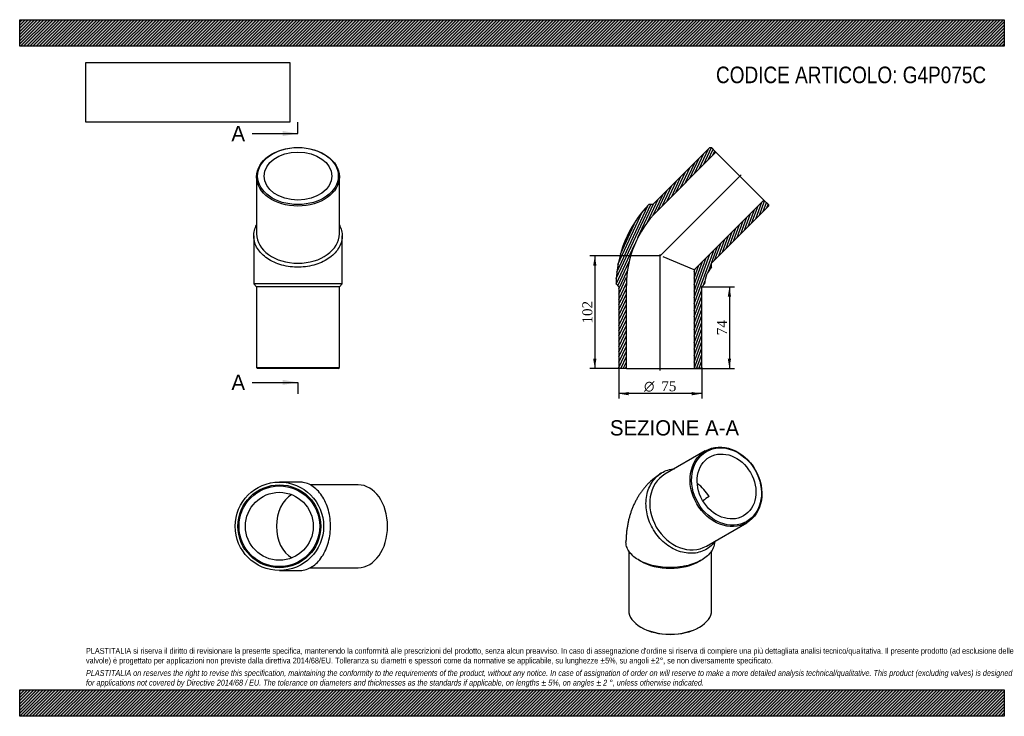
# Model space of a CAD drawing. Header units: millimetres. Extents: x 0 to 891, y 0 to 630.
import ezdxf
from ezdxf.enums import TextEntityAlignment as Align
from ezdxf.lldxf.tags import DXFTag

# ---------------------------------------------------------------- set-up
doc = ezdxf.new("R2010")
doc.units = ezdxf.units.MM
doc.header["$LTSCALE"] = 3
for name, color, linetype in [('Default', 7, 'Continuous'), ('DV4_Default', 7, 'Continuous'), ('G4P075C', 7, 'Continuous')]:
    doc.layers.add(name, color=color, linetype=linetype)
doc.styles.add('SEACAD_Solid_Edge_ANSI', font='seans.ttf')
doc.styles.add('SEACAD_Solid_Edge_ANSI1_Symbols', font='semeca1.ttf')
doc.styles.add('SEACAD_Times_New_Roman', font='times.ttf')
tags = doc.linetypes.add('CENTER2', pattern=[28.575000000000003, 19.05, -3.175, 3.175, -3.175]).pattern_tags.tags
tags[10:11] = [DXFTag(74, 4), DXFTag(75, 0), DXFTag(340, '0'), DXFTag(46, 0.0), DXFTag(50, 0.0), DXFTag(44, 0.0), DXFTag(45, 0.0)]
tags[8:9] = [DXFTag(74, 4), DXFTag(75, 0), DXFTag(340, '0'), DXFTag(46, 0.0), DXFTag(50, 0.0), DXFTag(44, 0.0), DXFTag(45, 0.0)]
tags[6:7] = [DXFTag(74, 4), DXFTag(75, 0), DXFTag(340, '0'), DXFTag(46, 0.0), DXFTag(50, 0.0), DXFTag(44, 0.0), DXFTag(45, 0.0)]
tags[4:5] = [DXFTag(74, 4), DXFTag(75, 0), DXFTag(340, '0'), DXFTag(46, 0.0), DXFTag(50, 0.0), DXFTag(44, 0.0), DXFTag(45, 0.0)]
doc.dimstyles.new('ANSImm', dxfattribs={"dimtxt": 9, "dimasz": 9, "dimexe": 4.5, "dimexo": 0, "dimgap": 2.25, "dimtad": 1, "dimdsep": 46, "dimtxsty": 'SEACAD_Times_New_Roman', "dimblk1": '_SE_FILLED', "dimblk2": '_SE_FILLED', "dimsah": 1, "dimcen": 4.5, "dimazin": 0, "dimtfac": 0.85, "dimtdec": 3, "dimtofl": 0, "dimtmove": 0, "dimatfit": 3, "dimfxl": 1, "dimarcsym": 0})
picture_1 = doc.add_image_def('image1.jpg', size_in_pixel=(4302, 1260))
pattern_1 = [(45, (0, 0), (-1.414213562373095, 1.414213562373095), [])]

# ---------------------------------------------------------------- blocks, each defined once
blk = doc.blocks.new('SE')
at = {"layer": 'G4P075C', "color": 7, "linetype": 'Continuous'}
for p, q in [((620.3766012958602, 240.0313301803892), (583.8766065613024, 218.95803878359)), ((621.3766193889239, 154.0061409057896), (657.8766141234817, 175.0794323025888)), ((551.1266177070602, 149.5679594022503), (551.1266227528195, 95.93302043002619)), ((626.1266227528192, 95.93302748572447), (626.1266177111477, 149.5245146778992)), ((560.3509681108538, 141.2436099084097), (562.1101095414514, 140.2279691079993)), ((615.1431276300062, 140.2279740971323), (616.9378531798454, 141.2641598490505)), ((562.1101151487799, 80.62371514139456), (562.8172220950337, 80.21546674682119)), ((614.4360263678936, 80.21547160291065), (615.1431332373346, 80.62372013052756))]:
    blk.add_line(p, q, dxfattribs=at)
blk.add_arc((647.8138764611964, 157.9060378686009), 47.34255768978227, 120.4310872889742, 128.6888834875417, dxfattribs=at)
for centre, major_axis, ratio in [((639.1266077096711, 207.5553812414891), (18.75000641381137, -32.4759489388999), 0.8164965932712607), ((639.6266076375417, 207.8440564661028), (-18.2500062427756, 31.60992363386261), 0.8164965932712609), ((639.6266076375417, 207.8440564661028), (15.35000525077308, -26.58697686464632), 0.8164965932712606)]:
    blk.add_ellipse(centre, major_axis=major_axis, ratio=ratio, dxfattribs=at)
for centre, major_axis, ratio, start_param, end_param in [((602.6266129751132, 186.4820898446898), (18.75000641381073, -32.47594893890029), 0.8164965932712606, 3.141592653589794, 6.283185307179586), ((602.1266130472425, 186.193414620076), (15.35000525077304, -26.58697686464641), 0.8164965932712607, 1.57079613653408, 2.09896832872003), ((588.6266171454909, 155.53727792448), (37.49999999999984, 3.527849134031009e-06), 0.5773502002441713, 3.926990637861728, 5.497787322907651), ((588.6266227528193, 95.93302395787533), (-37.49999999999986, -3.527849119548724e-06), 0.5773502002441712, 0, 3.141592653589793), ((588.6266228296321, 95.11652732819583), (-36.49999999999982, -3.433773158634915e-06), 0.5773502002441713, 0.7853979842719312, 2.356194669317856)]:
    blk.add_ellipse(centre, major_axis=major_axis, ratio=ratio, start_param=start_param, end_param=end_param, dxfattribs=at)
for points, knots in [([(567.7923450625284, 201.4177843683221), (568.3507230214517, 203.7269919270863), (569.118721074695, 205.9006886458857), (571.0616869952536, 209.9850084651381), (572.2508281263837, 211.9077146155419), (574.95290616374, 215.3387352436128), (576.4704974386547, 216.8655932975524), (579.8438630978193, 219.5362595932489), (581.6894778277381, 220.6643926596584), (585.5645295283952, 222.4377126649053), (587.6179042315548, 223.0985957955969), (590.6489529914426, 223.6897156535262), (591.5343677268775, 223.819296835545), (592.4265819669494, 223.9077244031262)], [0, 0, 0, 0, 0.03125, 0.03125, 0.0625, 0.0625, 0.09375, 0.09375, 0.125, 0.125, 0.15625, 0.15625, 0.1690041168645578, 0.1690041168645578, 0.1690041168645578, 0.1690041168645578]), ([(580.8288964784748, 220.0536384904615), (580.1398702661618, 219.629022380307), (578.756649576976, 218.7712469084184), (576.4432398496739, 217.1518085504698), (574.0526193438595, 215.3074250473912), (571.7369873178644, 213.3322191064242), (569.5217628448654, 211.2488924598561), (567.4036219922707, 209.0554188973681), (565.3867308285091, 206.7562369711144), (563.4730208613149, 204.3538188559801), (561.6648344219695, 201.8509023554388), (559.9642516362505, 199.2498668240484), (558.3733199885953, 196.5528972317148), (556.894046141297, 193.7619597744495), (555.5284542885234, 190.8788608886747), (554.2786226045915, 187.9053159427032), (553.1467174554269, 184.8430760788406), (552.1350005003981, 181.6940102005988), (551.2458469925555, 178.4605113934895), (550.4815994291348, 175.1448012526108), (549.8448922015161, 171.7524903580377), (549.3370164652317, 168.2799402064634), (548.9635619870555, 164.7629440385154), (548.7182191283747, 161.1783036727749), (548.665435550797, 159.0035481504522), (548.6384325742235, 157.7549364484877)], [0, 0, 0, 0, 0.03015601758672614, 0.07166589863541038, 0.1131599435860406, 0.1546830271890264, 0.1962778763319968, 0.2379879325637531, 0.2798574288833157, 0.3219313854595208, 0.3642554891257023, 0.4068758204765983, 0.4498383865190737, 0.493188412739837, 0.5369693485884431, 0.5812215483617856, 0.625980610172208, 0.6712753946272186, 0.7171258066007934, 0.7635405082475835, 0.8105148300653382, 0.858029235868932, 0.9060487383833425, 0.9545236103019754, 1, 1, 1, 1]), ([(630.0158900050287, 158.9817294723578), (629.7483052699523, 158.6050708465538), (629.4726865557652, 158.2360425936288), (627.8431055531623, 156.1589742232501), (626.2976938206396, 154.5999008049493), (622.9305700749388, 151.9309324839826), (621.1169045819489, 150.8182939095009), (617.2311166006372, 149.0338077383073), (615.1458173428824, 148.3650195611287), (610.8905227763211, 147.5343871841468), (608.7006646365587, 147.3603311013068), (601.9392581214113, 147.5799295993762), (597.3588104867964, 148.7150815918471), (590.7344184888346, 151.8084178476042), (588.6105267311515, 153.0496847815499), (584.5272461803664, 155.9425638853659), (582.550180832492, 157.6153983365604), (578.9163046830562, 161.2555045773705), (577.2450676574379, 163.2274533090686), (574.1965293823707, 167.4777546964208), (572.8285073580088, 169.7529764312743), (570.5093659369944, 174.4161799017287), (569.5403187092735, 176.8273014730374), (567.9992361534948, 181.8152547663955), (567.4522923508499, 184.3117178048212), (566.7896229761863, 189.300772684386), (566.6753817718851, 191.818181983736), (566.9003312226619, 196.7263540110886), (567.2339671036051, 199.108576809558), (567.7923450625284, 201.4177843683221)], [0.5559159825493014, 0.5559159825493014, 0.5559159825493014, 0.5559159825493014, 0.5625, 0.5625, 0.59375, 0.59375, 0.625, 0.625, 0.65625, 0.65625, 0.6875, 0.6875, 0.75, 0.75, 0.78125, 0.78125, 0.8125, 0.8125, 0.84375, 0.84375, 0.875, 0.875, 0.90625, 0.90625, 0.9375, 0.9375, 0.96875, 0.96875, 1, 1, 1, 1]), ([(628.6389153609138, 157.0723785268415), (628.6233396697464, 156.6532770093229), (628.5880613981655, 156.2353052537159), (628.335189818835, 154.3216588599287), (627.8855501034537, 152.8361479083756), (626.4657833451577, 149.9033334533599), (625.5181098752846, 148.5009255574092), (623.1650295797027, 145.8188153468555), (621.7401282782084, 144.5261114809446), (618.5040362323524, 142.1467683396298), (616.7022196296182, 141.0603198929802), (612.7334653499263, 139.0924496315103), (610.5514279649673, 138.2098368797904), (606.0024309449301, 136.73002093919), (603.6157485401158, 136.1209154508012), (596.1106542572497, 134.6967078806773), (590.8493187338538, 134.3268631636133), (582.9803555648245, 134.6692685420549), (580.4127539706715, 134.9297839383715), (575.38569314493, 135.7365836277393), (572.9029120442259, 136.2916121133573), (568.2381795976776, 137.6531709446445), (566.0394607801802, 138.4592032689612), (561.9115856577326, 140.3237985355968), (559.9932348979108, 141.3826042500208), (556.5965270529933, 143.6640148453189), (555.0942280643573, 144.8964663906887), (552.4981224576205, 147.5524554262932), (551.4464334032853, 148.9332576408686), (549.8197012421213, 151.7914017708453), (549.241843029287, 153.2840578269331), (548.7188943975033, 155.77486495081), (548.6219596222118, 156.7623931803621), (548.6359242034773, 157.7530788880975)], [0.4913300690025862, 0.4913300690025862, 0.4913300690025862, 0.4913300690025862, 0.5, 0.5, 0.53125, 0.53125, 0.5625, 0.5625, 0.59375, 0.59375, 0.625, 0.625, 0.65625, 0.65625, 0.6875, 0.6875, 0.75, 0.75, 0.78125, 0.78125, 0.8125, 0.8125, 0.84375, 0.84375, 0.875, 0.875, 0.90625, 0.90625, 0.9375, 0.9375, 0.96875, 0.96875, 0.9891711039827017, 0.9891711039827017, 0.9891711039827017, 0.9891711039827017])]:
    blk.add_open_spline(points, degree=3, knots=knots, dxfattribs=at)
blk.add_open_spline([(628.641195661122, 157.0714054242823), (628.6441475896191, 157.1394806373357), (628.6469577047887, 157.2040077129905), (628.6497698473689, 157.2656509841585)], degree=3, dxfattribs=at)
blk = doc.blocks.new('SE1')
at = {"layer": 'G4P075C', "color": 7, "linetype": 'Continuous'}
for p, q in [((214.2910917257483, 487.9006825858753), (214.2910917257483, 436.2818875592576)), ((289.2910917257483, 436.2818875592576), (289.2910917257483, 487.9006825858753)), ((211.7910917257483, 434.5014024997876), (211.7910917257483, 390.9829263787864)), ((291.7910917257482, 390.9832132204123), (291.7910917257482, 434.5016834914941)), ((211.7953411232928, 390.9786482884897), (214.2910917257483, 388.4828976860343)), ((289.2910917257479, 388.4828976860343), (214.2910917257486, 388.4828976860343)), ((214.2910917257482, 388.4828976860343), (214.2910917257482, 315.4828976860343)), ((289.2910917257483, 388.4828976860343), (291.7846945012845, 390.9765004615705)), ((289.2910917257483, 315.4828976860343), (289.2910917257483, 388.4828976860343)), ((214.2910917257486, 315.4828976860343), (289.2910917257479, 315.4828976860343)), ((214.2910917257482, 315.4828976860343), (215.2910917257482, 314.4828976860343)), ((288.2910917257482, 314.4828976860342), (215.2910917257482, 314.4828976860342)), ((288.2910917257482, 314.4828976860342), (289.2910917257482, 315.4828976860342))]:
    blk.add_line(p, q, dxfattribs=at)
blk.add_arc((251.7915436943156, -4376.64502503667), 4767.79571609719, 89.51931510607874, 90.48069176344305, dxfattribs=at)
for centre, major_axis, ratio in [((251.7910917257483, 487.9006825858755), (37.49999999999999, -1.387778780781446e-14), 0.7071067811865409), ((251.7910917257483, 488.6077893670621), (36.49999999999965, 0), 0.7071067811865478), ((251.7910917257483, 488.6077893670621), (30.7, -1.387778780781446e-14), 0.7071067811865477)]:
    blk.add_ellipse(centre, major_axis=major_axis, ratio=ratio, dxfattribs=at)
blk.add_ellipse((251.7910917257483, 436.2818875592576), major_axis=(-37.50000000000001, -1.040834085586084e-14), ratio=0.7071067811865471, start_param=0, end_param=3.141592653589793, dxfattribs=at)
blk.add_open_spline([(289.2939178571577, 444.3451169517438), (289.4756677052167, 443.9983221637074), (289.6482008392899, 443.648259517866), (290.6298326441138, 441.5237049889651), (291.1952298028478, 439.7061734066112), (291.8163550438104, 436.0463437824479), (291.8746938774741, 434.1772408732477), (291.4701315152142, 430.4689863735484), (291.0147813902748, 428.6529285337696), (289.6084660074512, 425.0952845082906), (288.6426943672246, 423.3384080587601), (286.2783332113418, 420.0395239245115), (284.879130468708, 418.4834736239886), (281.6416543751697, 415.560268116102), (279.8071989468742, 414.2040165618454), (275.8523404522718, 411.7995311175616), (273.7121507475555, 410.7337956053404), (269.1106204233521, 408.8957909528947), (266.7202351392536, 408.1513067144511), (261.7669501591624, 406.998699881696), (259.1743441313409, 406.5890675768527), (253.969986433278, 406.1437039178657), (251.3650924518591, 406.1034443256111), (246.1499099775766, 406.3854194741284), (243.5275051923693, 406.714200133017), (238.5025504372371, 407.712894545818), (236.0714638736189, 408.3823433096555), (229.0285388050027, 410.9131842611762), (224.8611809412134, 413.2319482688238), (219.723890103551, 417.4736345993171), (218.2296676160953, 418.986274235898), (215.6672769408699, 422.2043886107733), (214.5933439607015, 423.9291208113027), (212.965778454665, 427.4453495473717), (212.3996966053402, 429.2448225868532), (211.7671375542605, 432.9272746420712), (211.7085906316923, 434.8050502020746), (212.1029435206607, 438.4820514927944), (212.5509879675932, 440.3017960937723), (213.5574104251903, 442.8558054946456), (213.8962985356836, 443.5959715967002), (214.2762234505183, 444.3225413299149)], degree=3, knots=[0.3062657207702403, 0.3062657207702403, 0.3062657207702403, 0.3062657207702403, 0.3125, 0.3125, 0.34375, 0.34375, 0.375, 0.375, 0.40625, 0.40625, 0.4375, 0.4375, 0.46875, 0.46875, 0.5, 0.5, 0.53125, 0.53125, 0.5625, 0.5625, 0.59375, 0.59375, 0.625, 0.625, 0.65625, 0.65625, 0.6875, 0.6875, 0.75, 0.75, 0.78125, 0.78125, 0.8125, 0.8125, 0.84375, 0.84375, 0.875, 0.875, 0.90625, 0.90625, 0.9193346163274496, 0.9193346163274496, 0.9193346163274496, 0.9193346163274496], dxfattribs=at)
blk = doc.blocks.new('SE2')
at = {"layer": 'G4P075C', "color": 7, "linetype": 'Continuous'}
for p, q in [((253.021318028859, 211.8633608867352), (234.9951819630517, 211.8633608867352)), ((306.3956931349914, 209.3633608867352), (262.8449436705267, 209.3633608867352)), ((262.8292362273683, 134.3633608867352), (306.3956931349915, 134.3633608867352)), ((234.9951907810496, 131.8633608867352), (253.0208627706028, 131.8633608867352))]:
    blk.add_line(p, q, dxfattribs=at)
for centre, radius in [((235.0031540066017, 171.8634787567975), 40.00815221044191), ((234.9779082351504, 171.8633608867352), 37.5), ((234.9779082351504, 171.8633608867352), 36.5), ((234.9779082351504, 171.8633608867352), 30.7)]:
    blk.add_circle(centre, radius, dxfattribs=at)
for centre, major_axis, ratio, start_param, end_param in [((306.3956931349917, 171.8633608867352), (1.387778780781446e-14, -37.5), 0.7071067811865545, 0, 3.141592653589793), ((254.0697913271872, 171.8633608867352), (-5.204170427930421e-14, -30.70000000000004), 0.707106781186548, 3.514465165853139, 5.910312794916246)]:
    blk.add_ellipse(centre, major_axis=major_axis, ratio=ratio, start_param=start_param, end_param=end_param, dxfattribs=at)
blk.add_open_spline([(253.0338633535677, 131.8637958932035), (253.7554677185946, 131.8641429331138), (254.4779605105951, 131.9033931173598), (257.0505151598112, 132.1843210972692), (258.8646111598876, 132.6396712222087), (262.4177843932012, 134.0459866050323), (264.1721205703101, 135.0117582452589), (267.4653911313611, 137.3761194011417), (269.0183551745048, 138.7753221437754), (271.9347198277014, 142.0127982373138), (273.287222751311, 143.8472536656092), (275.6839435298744, 147.8021121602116), (276.745614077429, 149.9423018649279), (278.575622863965, 154.5438321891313), (279.3163071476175, 156.9342174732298), (280.4625428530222, 161.8875024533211), (280.8696067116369, 164.4801084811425), (281.312132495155, 169.6844661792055), (281.3521162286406, 172.2893601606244), (281.0719648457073, 177.5045426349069), (280.7453112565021, 180.1269474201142), (279.7523709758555, 185.1519021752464), (279.0865305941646, 187.5829887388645), (276.5673833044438, 194.6259138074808), (274.2570103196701, 198.79327167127), (270.0259966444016, 203.9305625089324), (268.5165827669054, 205.4247849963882), (265.3043430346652, 207.9871756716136), (263.5822835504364, 209.061108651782), (260.0707724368, 210.6886741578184), (258.2733683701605, 211.2547560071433), (255.3057371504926, 211.7650420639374), (254.163634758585, 211.8620735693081), (253.0252019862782, 211.862593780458)], degree=3, knots=[0.3628500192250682, 0.3628500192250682, 0.3628500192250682, 0.3628500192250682, 0.375, 0.375, 0.40625, 0.40625, 0.4375, 0.4375, 0.46875, 0.46875, 0.5, 0.5, 0.53125, 0.53125, 0.5625, 0.5625, 0.59375, 0.59375, 0.625, 0.625, 0.65625, 0.65625, 0.6875, 0.6875, 0.75, 0.75, 0.78125, 0.78125, 0.8125, 0.8125, 0.84375, 0.84375, 0.8629188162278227, 0.8629188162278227, 0.8629188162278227, 0.8629188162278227], dxfattribs=at)
blk = doc.blocks.new('SE4')
at = {"color": 7, "linetype": 'Continuous', "style": 'SEACAD_Solid_Edge_ANSI'}
blk.add_text('A', height=13.8, dxfattribs=at).set_placement((191.6166731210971, 533.9161439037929), align=Align.TOP_LEFT)
blk = doc.blocks.new('SE5')
at = {"color": 7, "linetype": 'Continuous', "style": 'SEACAD_Solid_Edge_ANSI'}
blk.add_text('A', height=13.8, dxfattribs=at).set_placement((191.6166731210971, 308.9112846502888), align=Align.TOP_LEFT)
blk = doc.blocks.new('SEANNOT_GROUP')
at = {"linetype": 'Continuous'}
blk.add_hatch(color=7, dxfattribs=at).paths.add_polyline_path([(237.9910914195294, 524.7161438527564), (251.7910917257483, 527.0161439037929), (237.9910914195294, 529.3161439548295)])
at = {"color": 7, "linetype": 'Continuous'}
blk.add_lwpolyline([(210.3910917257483, 527.0161439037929), (251.7910917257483, 527.0161439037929)], dxfattribs=at)
blk = doc.blocks.new('SEANNOT_GROUP1')
at = {"linetype": 'Continuous'}
blk.add_hatch(color=7, dxfattribs=at).paths.add_polyline_path([(237.9910914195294, 299.7112845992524), (251.7910917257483, 302.0112846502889), (237.9910914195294, 304.3112847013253)])
at = {"color": 7, "linetype": 'Continuous'}
blk.add_lwpolyline([(210.3910917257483, 302.0112846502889), (251.7910917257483, 302.0112846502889)], dxfattribs=at)
blk = doc.blocks.new('SE3')
at = {"layer": 'Default', "color": 7, "linetype": 'CENTER2'}
for p, q in [((251.7910917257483, 527.0161439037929), (251.7910917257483, 537.3661439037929)), ((251.7910917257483, 302.0112846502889), (251.7910917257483, 291.6612846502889))]:
    blk.add_line(p, q, dxfattribs=at)
at = {"layer": 'Default', "color": 7, "linetype": 'CENTER2', "const_width": 0.0001}
blk.add_lwpolyline([(251.7910917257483, 527.0161439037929), (251.7910917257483, 302.0112846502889)], dxfattribs=at)
at = {"layer": 'Default'}
for name in ['SE4', 'SEANNOT_GROUP', 'SE5', 'SEANNOT_GROUP1']:
    blk.add_blockref(name, (0, 0), dxfattribs=at)
blk = doc.blocks.new('SE6')
at = {"layer": 'G4P075C', "linetype": 'Continuous'}
h = blk.add_hatch(dxfattribs=at)
h.set_pattern_fill('LINE', scale=0.6299212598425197, angle=65, style=0)
h.set_pattern_definition([(65, (0, 0), (-1.8126155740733, 0.8452365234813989), [])])
edge = h.paths.add_edge_path()
edge.add_line((630.0802780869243, 510.3159675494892), (625.9790587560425, 514.4171868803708))
edge.add_line((625.9790587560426, 514.4171868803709), (624.564845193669, 514.4171868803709))
edge.add_line((624.564845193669, 514.4171868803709), (572.9460501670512, 462.7983918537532))
edge.add_line((572.9460501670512, 462.7983918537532), (569.4254308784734, 462.7983918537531))
edge.add_arc((644.847330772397, 389.4828976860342), 105.1837661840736, 135.8113634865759, 179.1886365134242)
edge.add_line((539.6741108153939, 390.9723514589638), (542.1635645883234, 388.4828976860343))
edge.add_line((542.1635645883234, 388.4828976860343), (542.1635645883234, 315.4828976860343))
edge.add_line((542.1635645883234, 315.4828976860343), (543.1635645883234, 314.4828976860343))
edge.add_line((543.1635645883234, 314.4828976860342), (548.9635645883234, 314.4828976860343))
edge.add_line((548.9635645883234, 314.4828976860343), (548.9635645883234, 389.4828976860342))
edge.add_arc((644.847330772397, 389.4828976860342), 95.88376618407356, 135, 180, ccw=False)
edge.add_line((577.0472694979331, 457.2829589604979), (630.0802780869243, 510.3159675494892))
h = blk.add_hatch(dxfattribs=at)
h.set_pattern_fill('LINE', scale=0.6299212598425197, angle=70, style=0)
h.set_pattern_definition([(70, (0, 0), (-1.879385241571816, 0.6840402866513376), [])])
edge = h.paths.add_edge_path()
edge.add_line((677.5978537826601, 462.7983918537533), (673.4966344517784, 466.8996111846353))
edge.add_line((673.4966344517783, 466.8996111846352), (610.3635645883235, 403.7665413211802))
edge.add_line((610.3635645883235, 403.7665413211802), (610.3635645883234, 314.4828976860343))
edge.add_line((610.3635645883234, 314.4828976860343), (616.1635645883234, 314.4828976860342))
edge.add_line((616.1635645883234, 314.4828976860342), (617.1635645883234, 315.4828976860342))
edge.add_line((617.1635645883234, 315.4828976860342), (617.1635645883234, 388.4828976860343))
edge.add_line((617.1635645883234, 388.4828976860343), (619.7111611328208, 391.0304942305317))
edge.add_arc((644.847330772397, 389.4828976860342), 25.18376618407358, 138.523168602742, 176.476831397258, ccw=False)
edge.add_line((625.9790587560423, 406.1625376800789), (625.9790587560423, 409.765383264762))
edge.add_line((625.9790587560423, 409.765383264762), (677.5978537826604, 461.3841782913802))
edge.add_line((677.5978537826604, 461.3841782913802), (677.59785378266, 462.7983918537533))
at = {"layer": 'DV4_Default', "color": 7, "linetype": 'CENTER2'}
for p, q in [((578.9851920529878, 415.8045251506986), (653.0258931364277, 489.8452262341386)), ((579.6635645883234, 312.7328976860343), (579.6635645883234, 417.7489610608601))]:
    blk.add_line(p, q, dxfattribs=at)
at = {"layer": 'G4P075C', "color": 7, "linetype": 'Continuous'}
for p, q in [((624.5648451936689, 514.4171868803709), (572.9460501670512, 462.7983918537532)), ((577.0472694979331, 457.282958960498), (630.0802780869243, 510.3159675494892)), ((624.5648451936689, 514.4171868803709), (625.9790587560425, 514.4171868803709)), ((630.0802780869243, 510.3159675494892), (625.9790587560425, 514.4171868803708)), ((630.0802780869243, 510.3159675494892), (673.4966344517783, 466.899611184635)), ((673.4966344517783, 466.8996111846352), (610.3635645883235, 403.7665413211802)), ((677.5978537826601, 462.7983918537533), (673.4966344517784, 466.8996111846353)), ((572.9460501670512, 462.7983918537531), (569.4254308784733, 462.7983918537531)), ((625.9790587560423, 409.765383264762), (677.5978537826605, 461.3841782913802)), ((677.5978537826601, 462.7983918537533), (677.5978537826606, 461.3841782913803)), ((610.3635645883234, 403.7665413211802), (582.2426339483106, 415.4146121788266)), ((610.3635645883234, 403.7665413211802), (610.3635645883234, 314.4828976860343)), ((625.9790587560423, 406.1625376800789), (625.9790587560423, 409.765383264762)), ((539.6741108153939, 390.9723514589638), (542.1635645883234, 388.4828976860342)), ((542.1635645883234, 388.4828976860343), (542.1635645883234, 315.4828976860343)), ((548.9635645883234, 314.4828976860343), (548.9635645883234, 389.4828976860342)), ((617.1635645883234, 388.4828976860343), (619.7111611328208, 391.0304942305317)), ((617.1635645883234, 315.4828976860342), (617.1635645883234, 388.4828976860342)), ((543.1635645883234, 314.4828976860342), (542.1635645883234, 315.4828976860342)), ((548.9635645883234, 314.4828976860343), (543.1635645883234, 314.4828976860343)), ((548.9635645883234, 314.4828976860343), (610.3635645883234, 314.4828976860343)), ((616.1635645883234, 314.4828976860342), (610.3635645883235, 314.4828976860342)), ((617.1635645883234, 315.4828976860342), (616.1635645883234, 314.4828976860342))]:
    blk.add_line(p, q, dxfattribs=at)
for radius, start, end in [(105.1837661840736, 135.8113634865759, 179.1886365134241), (95.88376618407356, 135, 180), (25.18376618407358, 138.523168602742, 176.476831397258)]:
    blk.add_arc((644.847330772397, 389.4828976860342), radius, start, end, dxfattribs=at)
blk = doc.blocks.new('DMBLK77')
at = {"layer": 'Default', "linetype": 'Continuous'}
for points in [[(643.752461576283, 379.4828976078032), (642.2524615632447, 388.4828976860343), (640.7524615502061, 379.4828976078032)], [(643.752461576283, 323.4828968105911), (640.7524615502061, 323.4828968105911), (642.2524615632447, 314.48289673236)]]:
    blk.add_hatch(color=7, dxfattribs=at).paths.add_polyline_path(points)
at = {"layer": 'Default', "color": 7, "linetype": 'Continuous'}
for p, q in [((617.1635645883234, 388.4828976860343), (646.7524616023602, 388.4828976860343)), ((642.2524615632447, 388.4828976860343), (642.2524615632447, 314.48289673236)), ((610.3635645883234, 314.4828976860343), (646.7524616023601, 314.4828976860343))]:
    blk.add_line(p, q, dxfattribs=at)
at = {"layer": 'Default', "color": 7, "linetype": 'Continuous', "style": 'SEACAD_Times_New_Roman'}
blk.add_text('74', height=9, rotation=90, dxfattribs=at).set_placement((631.0024615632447, 344.658252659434), align=Align.TOP_LEFT)
blk = doc.blocks.new('_SE_FILLED')
at = {"color": 0}
blk.add_line((0, 0), (-1, 0), dxfattribs=at)
blk.add_solid([(0, 0), (-1, -0.1665), (-1, 0.1665), (0, 0)], dxfattribs=at)
blk = doc.blocks.new('GDimGGroup')
at = {"layer": 'Default', "linetype": 'Continuous'}
for points in [[(551.1635635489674, 290.3040016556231), (551.1635635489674, 293.3040016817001), (542.1635634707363, 291.8040016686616)], [(608.1635645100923, 290.3040016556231), (617.1635645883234, 291.8040016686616), (608.1635645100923, 293.3040016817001)]]:
    blk.add_hatch(color=7, dxfattribs=at).paths.add_polyline_path(points)
at = {"layer": 'Default', "color": 7, "linetype": 'Continuous'}
for p, q in [((542.1635645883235, 315.4828976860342), (542.1635645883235, 287.3040016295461)), ((617.1635645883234, 315.4828976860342), (617.1635645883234, 287.3040016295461)), ((617.1635645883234, 291.8040016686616), (542.1635634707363, 291.8040016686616))]:
    blk.add_line(p, q, dxfattribs=at)
for s, style, p in [('O', 'SEACAD_Solid_Edge_ANSI1_Symbols', (565.0073405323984, 303.0540016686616)), ('75', 'SEACAD_Times_New_Roman', (580.6704984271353, 303.0540016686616))]:
    blk.add_text(s, height=9, dxfattribs=dict(at, style=style)).set_placement(p, align=Align.TOP_LEFT)
blk = doc.blocks.new('DMBLK78')
at = {"layer": 'Default', "linetype": 'Continuous'}
for points in [[(518.9337622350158, 407.4828976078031), (521.9337622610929, 407.4828976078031), (520.4337622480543, 416.4828976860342)], [(518.9337622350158, 323.4828922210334), (520.4337622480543, 314.4828921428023), (521.9337622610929, 323.4828922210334)]]:
    blk.add_hatch(color=7, dxfattribs=at).paths.add_polyline_path(points)
at = {"layer": 'Default', "color": 7, "linetype": 'Continuous'}
for p, q in [((579.6635645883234, 416.4828976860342), (515.9337622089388, 416.4828976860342)), ((520.4337622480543, 416.4828976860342), (520.4337622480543, 314.4828921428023)), ((548.9635645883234, 314.4828976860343), (515.9337622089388, 314.4828976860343))]:
    blk.add_line(p, q, dxfattribs=at)
at = {"layer": 'Default', "color": 7, "linetype": 'Continuous', "style": 'SEACAD_Times_New_Roman'}
blk.add_text('102', height=9, rotation=90, dxfattribs=at).set_placement((509.1837622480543, 355.2459280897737), align=Align.TOP_LEFT)

msp = doc.modelspace()

# ---------------------------------------------------------------- hatches: boundary and pattern name
at = {"layer": 'Default', "linetype": 'Continuous'}
h = msp.add_hatch(dxfattribs=at)
h.set_pattern_fill('LINE', scale=0.6299212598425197, angle=45, style=0)
h.set_pattern_definition(pattern_1)
h.paths.add_polyline_path([(891, 606.0000098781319), (891, 630.0000098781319), (7.650947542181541e-06, 630.0000098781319), (7.650947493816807e-06, 606.0000098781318)])
for points in [[(891, 606.0000098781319), (891, 630.0000098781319), (7.650947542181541e-06, 630.0000098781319), (7.650947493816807e-06, 606.0000098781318)], [(890.9999878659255, -8.595717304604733e-06), (890.9999878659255, 23.99999999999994), (-1.213407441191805e-05, 23.99999999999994), (-1.213407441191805e-05, -8.595717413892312e-06)]]:
    msp.add_hatch(color=7, dxfattribs=at).paths.add_polyline_path(points)
h = msp.add_hatch(dxfattribs=at)
h.set_pattern_fill('LINE', scale=0.6299212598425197, angle=45, style=0)
h.set_pattern_definition(pattern_1)
h.paths.add_polyline_path([(890.9999878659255, -8.595717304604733e-06), (890.9999878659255, 23.99999999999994), (-1.213407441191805e-05, 23.99999999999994), (-1.213407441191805e-05, -8.595717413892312e-06)])

# ---------------------------------------------------------------- linework, layer by layer
at = {"layer": 'Default', "color": 7, "linetype": 'Continuous'}
for p, q in [((7.650947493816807e-06, 630.0000098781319), (890.9999999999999, 630.0000098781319)), ((7.650947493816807e-06, 606.0000098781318), (7.650947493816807e-06, 630.0000098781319)), ((891, 630.0000098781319), (891, 606.0000098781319)), ((891, 606.0000098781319), (7.650947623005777e-06, 606.0000098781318)), ((-1.213407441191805e-05, 23.99999999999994), (890.9999878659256, 23.99999999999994)), ((-1.213407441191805e-05, -8.595717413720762e-06), (-1.213407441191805e-05, 23.99999999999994)), ((890.9999878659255, 23.99999999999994), (890.9999878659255, -8.595717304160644e-06)), ((890.9999878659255, -8.595717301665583e-06), (-1.213407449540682e-05, -8.595717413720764e-06))]:
    msp.add_line(p, q, dxfattribs=at)

# ---------------------------------------------------------------- block references
at = {"layer": 'Default'}
for name in ['SE3', 'SE1', 'SE6', 'GDimGGroup', 'SE', 'SE2']:
    msp.add_blockref(name, (0, 0), dxfattribs=at)

# ---------------------------------------------------------------- texts
at = {"layer": 'Default', "color": 7, "linetype": 'Continuous', "style": 'SEACAD_Solid_Edge_ANSI'}
msp.add_text('SEZIONE A-A', height=13.8, dxfattribs=at).set_placement((534.0895637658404, 267.760740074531), align=Align.TOP_LEFT)
at = {"layer": 'Default', "attachment_point": 1}
for s, insert, char_height, width in [('{\\fArial Narrow|b0||i0||c0|p34;\\C7;\\H15.;\\W1.;CODICE ARTICOLO: G4P075C}', (630.1071913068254, 587.6038530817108), 15, 245.4306268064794), ("{\\fArial Narrow|b0||i0||c0|p34;\\C7;\\H5.25;\\W1.;PLASTITALIA si riserva il diritto di revisionare la presente specifica, mantenendo la conformità alle prescrizioni del prodotto, senza alcun preavviso. In caso di assegnazione d'ordine si riserva di compiere una più dettagliata analisi tecnico/qualitativa. Il presente prodotto (ad esclusione delle \\P}{\\fArial Narrow|b0||i0||c0|p34;\\C7;\\H5.25;\\W1.;valvole) è progettato per applicazioni non previste dalla direttiva 2014/68/EU. Tolleranza su diametri e spessori come da normative se applicabile, su lunghezze ±5%, su angoli ±2°, se non diversamente specificato.\\P}{\\fArial Narrow|b0||i0||c0|p34;\\C7;\\H1.5;\\W1.;   \\P}{\\fArial Narrow|b0||i1||c0|p34;\\C7;\\H5.25;\\W1.;PLASTITALIA on reserves the right to revise this specification, maintaining the conformity to the requirements of the product, without any notice. In case of assignation of order on will reserve to make a more detailed analysis technical/qualitative. This product (excluding valves) is designed \\P}{\\fArial Narrow|b0||i1||c0|p34;\\C7;\\H5.25;\\W1.;for applications not covered by Directive 2014/68 / EU. The tolerance on diameters and thicknesses as the standards if applicable, on lengths ± 5%, on angles ± 2 °, unless otherwise indicated.\\P}", (59.99998786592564, 61.80709567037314), 5.25, 770.9999999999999)]:
    msp.add_mtext(s, dxfattribs=dict(at, insert=insert, char_height=char_height, width=width))

# ---------------------------------------------------------------- dimensions: what is measured, and where the dimension line sits
at = {"layer": 'Default', "color": 7, "linetype": 'Continuous'}
for base, p1, p2, picture, middle in [((508.7286148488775, 326.592828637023), (579.6635645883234, 416.4828976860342), (548.9635645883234, 314.4828976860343), 'DMBLK78', (520.4337622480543, 365.4828949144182)), ((642.2524615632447, 314.4828976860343), (617.1635645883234, 388.4828976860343), (610.3635645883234, 314.4828976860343), 'DMBLK77', (642.2524615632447, 351.4828972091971))]:
    dim = msp.add_linear_dim(base=base, p1=p1, p2=p2, angle=90, text='\\A1;<>', dimstyle='ANSImm', dxfattribs=at)
    dim.commit()
    dim.dimension.update_dxf_attribs({"geometry": picture, "text_midpoint": middle, "dimtype": 160})

# ---------------------------------------------------------------- pictures from other files: only their frames are drawn
image = msp.add_image(picture_1, insert=(60.00000765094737, 537.3095338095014), size_in_units=(184.3714285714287, 54))
image.dxf.flags = 7

doc.saveas('drawing.dxf')
